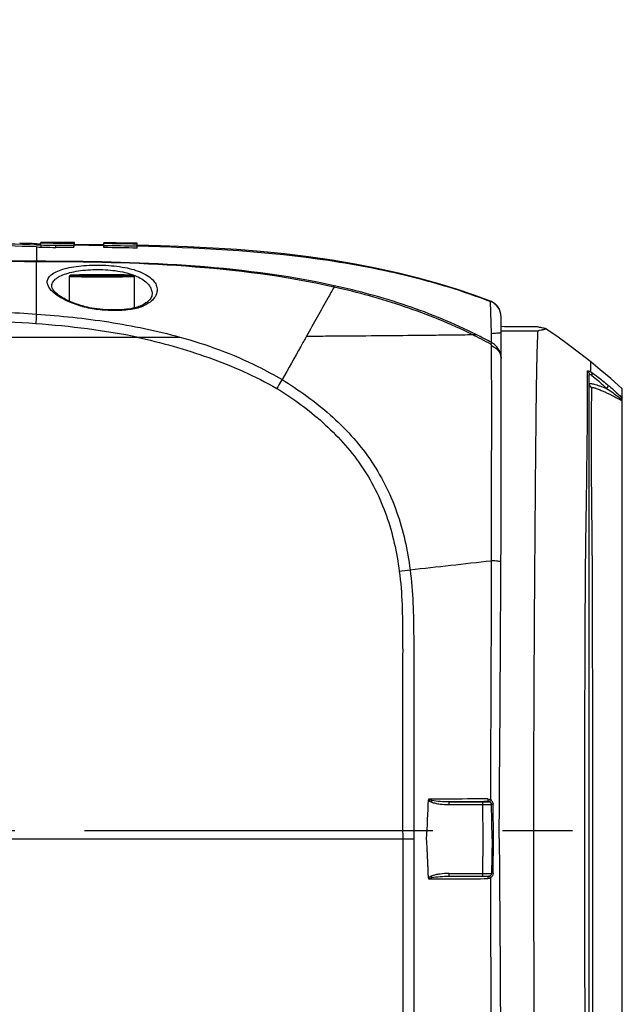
# Model space of a CAD drawing. Header units: millimetres. Extents: x 5828 to 6704, y 123 to 421.
# Tile 30 of 256: x 6388.31 to 6391.55, y 188.35 to 193.65. Entities that reach past the tile are written whole.
import ezdxf
from ezdxf import colors
from ezdxf.entities.mleader import LeaderData, LeaderLine
from ezdxf.math import Vec2, Vec3

# ---------------------------------------------------------------- set-up
doc = ezdxf.new("R2010")
doc.units = ezdxf.units.MM
doc.linetypes.add('CENTER', pattern=[0.6, 0.375, -0.075, 0.075, -0.075])
for name, color, linetype in [('中心线', 7, 'Continuous'), ('外形图', 7, 'Continuous'), ('多重引线', 7, 'Continuous'), ('尺寸标注', 7, 'Continuous')]:
    doc.layers.add(name, color=color, linetype=linetype)
doc.styles.get("Standard").update_dxf_attribs({"font": 'msyh.ttc'})
doc.styles.add('微软雅黑', font='msyh.ttc', dxfattribs={"height": 1.5})
doc.dimstyles.new('尺寸标注_1_20比例', dxfattribs={"dimtxt": 1.5, "dimasz": 1.25, "dimexe": 0.5, "dimexo": 0.4, "dimgap": 0.5, "dimtad": 1, "dimdec": 1, "dimlfac": 20, "dimdsep": 46, "dimtxsty": '微软雅黑', "dimcen": 0.09, "dimadec": 0, "dimazin": 0, "dimtp": 0.01, "dimtm": 0.01, "dimtfac": 1, "dimtdec": 1, "dimtofl": 0, "dimtmove": 0, "dimatfit": 3, "dimfxl": 1, "dimtolj": 1, "dimarcsym": 0})

# ---------------------------------------------------------------- blocks, each defined once
blk = doc.blocks.new('*D1156')
at = {"layer": 'Defpoints', "color": 0}
for p in [(6399.0545, 188.5336), (6374.8045, 187.5086), (6374.8045, 176.0125)]:
    blk.add_point(p, dxfattribs=at)
at = {"layer": '尺寸标注', "color": 0, "lineweight": -2}
for p, q in [((6399.0545, 188.1336), (6399.0545, 175.5125)), ((6374.8045, 187.1086), (6374.8045, 175.5125)), ((6397.8045, 176.0125), (6376.0545, 176.0125))]:
    blk.add_line(p, q, dxfattribs=at)
at = {"layer": '尺寸标注', "color": 0}
for points in [[(6376.0545, 176.2209), (6376.0545, 175.8042), (6374.8045, 176.0125)], [(6397.8045, 175.8042), (6397.8045, 176.2209), (6399.0545, 176.0125)]]:
    blk.add_solid(points, dxfattribs=at)
at = {"layer": '尺寸标注', "color": 0, "insert": (6386.9295, 177.2882), "char_height": 1.5, "attachment_point": 5, "style": '微软雅黑'}
blk.add_mtext('\\A1;485', dxfattribs=at)

msp = doc.modelspace()

# ---------------------------------------------------------------- linework, layer by layer
at = {"layer": '中心线', "linetype": 'CENTER', "ltscale": 5}
msp.add_line((6373.6606, 189.2836), (6422.2283, 189.2836), dxfattribs=at)
at = {"layer": '外形图', "linetype": 'ByBlock'}
for p, q in [((6388.402, 192.4409), (6388.402, 192.4338)), ((6388.402, 192.4409), (6388.4263, 192.4402)), ((6388.402, 192.4238), (6388.402, 192.3465)), ((6388.4263, 192.4402), (6388.4263, 192.4474)), ((6388.4276, 192.4228), (6388.4276, 192.4328)), ((6388.5057, 192.4215), (6388.5057, 192.4315)), ((6388.6033, 192.4212), (6388.6033, 192.4312)), ((6388.6058, 192.4371), (6388.6058, 192.4471)), ((6388.7638, 192.4359), (6388.6058, 192.437)), ((6388.7638, 192.4201), (6388.7638, 192.446)), ((6388.9438, 192.4173), (6388.9438, 192.4432)), ((6388.402, 192.3444), (6388.402, 192.3465)), ((6388.402, 192.0627), (6388.402, 192.3444)), ((6388.5795, 192.1318), (6388.5795, 192.2661)), ((6388.68, 192.2718), (6388.7545, 192.2726)), ((6388.68, 192.2703), (6388.68, 192.2718)), ((6388.7545, 192.2696), (6388.68, 192.2703)), ((6388.7545, 192.2726), (6388.7545, 192.2696)), ((6388.7545, 192.2726), (6388.829, 192.2718)), ((6388.829, 192.2703), (6388.7545, 192.2696)), ((6388.829, 192.2718), (6388.829, 192.2703)), ((6388.9295, 192.0955), (6388.9295, 192.2661)), ((6390.8453, 192.1305), (6390.8454, 192.1318)), ((6390.8497, 191.9562), (6390.8453, 192.1305)), ((6390.902, 190.9383), (6390.902, 192.0493)), ((6390.902, 191.8271), (6390.902, 191.8252)), ((6391.3845, 191.7512), (6391.3851, 191.8048)), ((6391.377, 186.8027), (6391.377, 191.7367)), ((6391.5545, 191.606), (6391.5545, 191.6606)), ((6391.5545, 187.2464), (6391.5545, 191.6104)), ((6390.5288, 189.4453), (6390.5256, 189.4378)), ((6390.623, 189.4231), (6390.623, 189.4381)), ((6390.623, 189.4231), (6390.8013, 189.4231)), ((6390.6235, 189.4381), (6390.8013, 189.4381)), ((6390.8013, 189.4381), (6390.8013, 189.4231)), ((6390.8013, 189.4231), (6390.8045, 189.2378)), ((6390.8363, 189.4387), (6390.8363, 189.4393)), ((6390.8513, 189.4248), (6390.8587, 189.425)), ((6390.8545, 189.2387), (6390.8513, 189.4248)), ((6390.8513, 189.424), (6390.8513, 189.4248)), ((6390.8615, 189.2398), (6390.8587, 189.4249)), ((6390.8045, 189.2378), (6390.8013, 189.0526)), ((6390.8545, 189.2387), (6390.8513, 189.0535)), ((6390.8587, 189.0546), (6390.8615, 189.2398)), ((6390.6211, 189.0382), (6390.8013, 189.0382)), ((6390.623, 189.0382), (6390.623, 189.0526)), ((6390.623, 189.0526), (6390.8013, 189.0526)), ((6390.8013, 189.0526), (6390.8013, 189.0382)), ((6390.8013, 189.0382), (6390.8062, 189.0382)), ((6390.8062, 189.0382), (6390.8157, 189.0382)), ((6390.8157, 189.0382), (6390.8228, 189.0383)), ((6390.8228, 189.0383), (6390.8269, 189.0384)), ((6390.8269, 189.0384), (6390.83, 189.0384)), ((6390.83, 189.0384), (6390.8318, 189.0385)), ((6390.8318, 189.0385), (6390.8332, 189.0385)), ((6390.8332, 189.0385), (6390.8344, 189.0386))]:
    msp.add_line(p, q, dxfattribs=at)
for points in [[(6390.8454, 192.1318), (6390.7578, 192.1641), (6390.6623, 192.1964), (6390.5625, 192.2271), (6390.4583, 192.256), (6390.3496, 192.283), (6390.2361, 192.308), (6390.1177, 192.331), (6389.994, 192.3518), (6389.8662, 192.3702), (6389.7367, 192.3858), (6389.6079, 192.3988), (6389.4802, 192.4092), (6389.3502, 192.4177), (6389.2144, 192.4246), (6389.0698, 192.4299), (6388.9438, 192.433)], [(6388.655, 192.1047), (6388.6414, 192.1087), (6388.6271, 192.1133), (6388.6132, 192.1181), (6388.5997, 192.1232), (6388.5867, 192.1286), (6388.5743, 192.1341), (6388.5625, 192.1398), (6388.5514, 192.1456), (6388.5411, 192.1514), (6388.5316, 192.1573), (6388.5229, 192.1632), (6388.5152, 192.169), (6388.5083, 192.1747), (6388.5024, 192.1802), (6388.4974, 192.1854), (6388.4933, 192.1904), (6388.49, 192.1951), (6388.4875, 192.1996), (6388.4857, 192.2037), (6388.4847, 192.2075), (6388.4843, 192.2108)], [(6389.024, 192.1706), (6389.0235, 192.1651), (6389.0221, 192.1594), (6389.0199, 192.1538), (6389.0169, 192.1483), (6389.0131, 192.1428), (6389.0087, 192.1374), (6389.0035, 192.1322), (6388.9976, 192.1271), (6388.9911, 192.1222), (6388.9839, 192.1175), (6388.9761, 192.113), (6388.9676, 192.1087), (6388.9593, 192.105)], [(6388.9593, 192.105), (6388.9536, 192.1027), (6388.9466, 192.1003), (6388.9387, 192.0979), (6388.93, 192.0956), (6388.9205, 192.0935), (6388.9102, 192.0916), (6388.899, 192.0898), (6388.887, 192.0882), (6388.8737, 192.0869), (6388.859, 192.0857), (6388.8432, 192.085), (6388.8266, 192.0846), (6388.8097, 192.0846), (6388.7928, 192.085), (6388.7761, 192.0858), (6388.7597, 192.0869), (6388.7439, 192.0884), (6388.7287, 192.0902), (6388.7143, 192.0922), (6388.7006, 192.0945), (6388.6878, 192.0969), (6388.6758, 192.0995), (6388.6645, 192.1022), (6388.655, 192.1047)], [(6390.902, 192.0493), (6390.9017, 192.056), (6390.901, 192.0627), (6390.8997, 192.0693), (6390.8979, 192.0758), (6390.8957, 192.0821), (6390.893, 192.0883), (6390.8898, 192.0942), (6390.8861, 192.0998), (6390.8821, 192.1052), (6390.8776, 192.1102), (6390.8728, 192.1149), (6390.8677, 192.1192), (6390.8622, 192.1231), (6390.8565, 192.1266), (6390.8505, 192.1296), (6390.8454, 192.1318)], [(6391.3851, 191.8048), (6391.3247, 191.8528), (6391.2656, 191.8978), (6391.2086, 191.939), (6391.1537, 191.9763), (6391.1404, 191.985)], [(6391.5545, 191.6606), (6391.492, 191.7151), (6391.4357, 191.763), (6391.3851, 191.8048)], [(6390.8344, 189.0386), (6390.8349, 189.0386), (6390.8354, 189.0386), (6390.8358, 189.0386), (6390.8362, 189.0387), (6390.8366, 189.0387), (6390.837, 189.0387), (6390.8374, 189.0388), (6390.8378, 189.0388), (6390.8382, 189.0389), (6390.8387, 189.0389), (6390.8392, 189.039), (6390.8399, 189.0392), (6390.8406, 189.0394), (6390.8414, 189.0397), (6390.8422, 189.04), (6390.8431, 189.0404), (6390.844, 189.0409), (6390.8449, 189.0415), (6390.8458, 189.0422), (6390.8467, 189.043), (6390.8476, 189.0439), (6390.8484, 189.0449), (6390.8491, 189.046), (6390.8498, 189.0472), (6390.8503, 189.0485), (6390.8508, 189.0499), (6390.8511, 189.0514), (6390.8512, 189.053), (6390.8513, 189.0535)]]:
    msp.add_lwpolyline(points, dxfattribs=at)
for centre, radius, start, end in [((6387.715, 175.0445), 17.4029, 87.73753, 88.73956), ((6387.7151, 175.0415), 17.3959, 87.73713, 88.73956), ((6387.9321, 175.4029), 17.0445, 88.42034, 88.72383), ((6388.4263, 145.2733), 47.1741, 89.7819, 89.99992), ((6388.4272, 146.6064), 45.8368, 89.77825, 90.00105), ((6388.4488, 153.1805), 39.2511, 89.77438, 89.91695), ((6388.4475, 153.5913), 38.8302, 89.77008, 89.9142), ((6388.506, 167.3022), 25.1308, 89.41218, 89.7753), ((6388.5908, 175.3221), 17.1248, 88.81866, 89.42097), ((6388.5865, 175.0459), 17.3967, 88.82291, 89.41581), ((6388.5908, 175.3042), 17.1268, 88.81875, 89.42099), ((6388.5886, 175.3113), 17.1097, 88.81016, 89.41301), ((6390.8138, 192.0481), 0.0882, 0.0023, 69.0499), ((6389.6245, 189.689), 2.5264, 61.0745, 63.6095), ((6389.5574, 189.5333), 2.7053, 61.4419, 63.4169), ((6374.9677, 191.6357), 15.8853, 0.98756, 1.15636), ((6353.1996, 190.9248), 37.7024, 359.70168, 0.02043), ((6370.6476, 370.3052), 180.7024, 276.279544, 276.418785), ((6389.7064, 195.5832), 4.947, 277.5241, 278.2089), ((6382.8008, 189.7081), 7.7149, 356.50486, 358.0787), ((6390.8363, 189.4237), 0.015, 1.0045, 90.0042), ((6390.8362, 189.4245), 0.015, 1.059, 14.1251), ((6390.3688, 175.5402), 13.6973, 89.73478, 89.98448), ((6389.8029, 329.4016), 140.3803, 270.289184, 270.419615), ((6391.2236, 189.338), 0.7597, 203.2658, 203.8667)]:
    msp.add_arc(centre, radius, start, end, dxfattribs=at)
for points in [[(6388.4276, 192.4328), (6388.4191, 192.4332), (6388.4105, 192.4335), (6388.402, 192.4338)], [(6388.402, 192.4238), (6388.4105, 192.4235), (6388.4191, 192.4232), (6388.4276, 192.4228)], [(6388.3979, 192.0121), (6388.5836, 191.9987), (6388.7691, 191.9758), (6388.9515, 191.9384)], [(6391.3678, 191.7559), (6391.3733, 191.7515), (6391.377, 191.7438), (6391.377, 191.7367)], [(6390.8311, 189.4542), (6390.8359, 189.4542), (6390.8409, 189.453), (6390.8452, 189.4507)], [(6390.8363, 189.4393), (6390.8387, 189.4394), (6390.8412, 189.4388), (6390.8434, 189.4376)], [(6390.3726, 189.2374), (6389.5242, 189.2375), (6388.6758, 189.2377), (6387.8274, 189.2379)], [(6390.8452, 189.0287), (6390.8409, 189.0264), (6390.8359, 189.0251), (6390.831, 189.025)], [(6390.8362, 189.0394), (6390.8355, 189.0394), (6390.8349, 189.039), (6390.8345, 189.0386)]]:
    msp.add_open_spline(points, degree=3, dxfattribs=at)
for points, knots in [([(6388.5057, 192.4315), (6388.4982, 192.4315), (6388.4722, 192.4317), (6388.4462, 192.432), (6388.4276, 192.4328)], [0, 0, 0, 0, 0.284925, 1, 1, 1, 1]), ([(6388.4276, 192.4228), (6388.4329, 192.4226), (6388.4589, 192.4218), (6388.4849, 192.4215), (6388.5057, 192.4215)], [0, 0, 0, 0, 0.202441, 1, 1, 1, 1]), ([(6388.6046, 192.4428), (6388.6045, 192.4421), (6388.6039, 192.4382), (6388.6036, 192.4344), (6388.6033, 192.4312)], [0, 0, 0, 0, 0.191634, 1, 1, 1, 1]), ([(6388.6033, 192.4212), (6388.6034, 192.4224), (6388.6038, 192.4263), (6388.6042, 192.4301), (6388.6046, 192.4328)], [0, 0, 0, 0, 0.308758, 1, 1, 1, 1]), ([(6388.6058, 192.4471), (6388.6054, 192.4469), (6388.6051, 192.4451), (6388.6047, 192.4438), (6388.6046, 192.4428)], [0, 0, 0, 0, 0.304945, 1, 1, 1, 1]), ([(6388.6046, 192.4328), (6388.6047, 192.4338), (6388.6051, 192.4351), (6388.6054, 192.4368), (6388.6058, 192.4371)], [0, 0, 0, 0, 0.68846, 1, 1, 1, 1]), ([(6388.9438, 192.4289), (6389.2679, 192.4221), (6389.7535, 192.3965), (6390.3885, 192.2809), (6390.6961, 192.1876), (6390.8453, 192.1305)], [0, 0, 0, 0, 0.502907, 0.752075, 1, 1, 1, 1]), ([(6388.402, 192.3444), (6388.0612, 192.3449), (6387.3795, 192.3447), (6386.0162, 192.3457), (6384.3124, 192.3477), (6382.2682, 192.3516), (6380.9056, 192.3553), (6380.2244, 192.3573)], [0, 0, 0, 0, 0.125037, 0.250071, 0.500112, 0.750098, 1, 1, 1, 1]), ([(6388.402, 192.3465), (6387.721, 192.3467), (6386.3591, 192.3471), (6383.6361, 192.3509), (6381.594, 192.3561), (6380.2327, 192.3604)], [0, 0, 0, 0, 0.250074, 0.500117, 1, 1, 1, 1]), ([(6390.0044, 192.2153), (6389.7424, 192.2727), (6389.2072, 192.3376), (6388.6704, 192.3464), (6388.402, 192.3465)], [0, 0, 0, 0, 0.499811, 1, 1, 1, 1]), ([(6390.0033, 192.2079), (6389.7417, 192.2667), (6389.2069, 192.3339), (6388.6703, 192.3439), (6388.402, 192.3444)], [0, 0, 0, 0, 0.499824, 1, 1, 1, 1]), ([(6388.4601, 192.2337), (6388.4599, 192.2408), (6388.464, 192.2564), (6388.4819, 192.2758), (6388.5096, 192.2919), (6388.5467, 192.3053), (6388.5921, 192.3157), (6388.6444, 192.3228), (6388.7014, 192.3265), (6388.7607, 192.3264), (6388.8197, 192.3223), (6388.8909, 192.3119), (6388.9547, 192.2945), (6389.0054, 192.2667), (6389.0315, 192.2444), (6389.0479, 192.2196), (6389.0516, 192.2013), (6389.0516, 192.1928)], [0, 0, 0, 0, 0.031305, 0.067684, 0.113999, 0.171934, 0.241067, 0.319658, 0.404932, 0.493497, 0.581685, 0.665975, 0.811758, 0.870626, 0.92018, 0.962203, 1, 1, 1, 1]), ([(6388.4843, 192.2108), (6388.4842, 192.2177), (6388.4878, 192.2329), (6388.5041, 192.2521), (6388.5295, 192.2682), (6388.5634, 192.2814), (6388.605, 192.2918), (6388.671, 192.3016), (6388.7593, 192.3043), (6388.8611, 192.2934), (6388.9371, 192.2708), (6388.983, 192.2433), (6389.0065, 192.2212), (6389.021, 192.1967), (6389.0241, 192.179), (6389.024, 192.1707)], [0, 0, 0, 0, 0.033172, 0.070766, 0.117472, 0.175172, 0.243662, 0.321323, 0.492892, 0.663262, 0.807755, 0.866569, 0.916722, 0.960151, 1, 1, 1, 1]), ([(6388.5795, 192.2661), (6388.5795, 192.2721), (6388.5976, 192.272), (6388.6132, 192.2729), (6388.6452, 192.2734), (6388.6919, 192.2739), (6388.7326, 192.274), (6388.7545, 192.274)], [0, 0, 0, 0, 0.10226, 0.190991, 0.311196, 0.626641, 1, 1, 1, 1]), ([(6388.5795, 192.2661), (6388.5795, 192.2658), (6388.5812, 192.2658), (6388.5832, 192.2653), (6388.5877, 192.2652), (6388.5933, 192.2649), (6388.6007, 192.2646), (6388.6133, 192.2642), (6388.6323, 192.2639), (6388.6585, 192.2635), (6388.6884, 192.2632), (6388.7208, 192.2631), (6388.7431, 192.263), (6388.7545, 192.263)], [0, 0, 0, 0, 0.005107, 0.019597, 0.043486, 0.076566, 0.118528, 0.168971, 0.293288, 0.44475, 0.617541, 0.805025, 1, 1, 1, 1]), ([(6388.7545, 192.274), (6388.7328, 192.274), (6388.6897, 192.2738), (6388.6446, 192.2736), (6388.556, 192.2711), (6388.6446, 192.2685), (6388.6897, 192.2684), (6388.7328, 192.2681), (6388.7545, 192.2681)], [0, 0, 0, 0, 0.191288, 0.353465, 0.5, 0.646535, 0.808712, 1, 1, 1, 1]), ([(6388.7545, 192.274), (6388.7764, 192.274), (6388.8171, 192.2739), (6388.8637, 192.2734), (6388.8958, 192.2729), (6388.9114, 192.272), (6388.9295, 192.2721), (6388.9295, 192.2661)], [0, 0, 0, 0, 0.373375, 0.688828, 0.809031, 0.897758, 1, 1, 1, 1]), ([(6388.7545, 192.2681), (6388.7762, 192.2681), (6388.8193, 192.2684), (6388.8644, 192.2685), (6388.953, 192.2711), (6388.8644, 192.2736), (6388.8193, 192.2738), (6388.7762, 192.274), (6388.7545, 192.274)], [0, 0, 0, 0, 0.191288, 0.353465, 0.5, 0.646535, 0.808712, 1, 1, 1, 1]), ([(6388.7545, 192.263), (6388.7659, 192.263), (6388.7882, 192.2631), (6388.8206, 192.2632), (6388.8505, 192.2635), (6388.8766, 192.2639), (6388.8957, 192.2642), (6388.9083, 192.2646), (6388.9157, 192.2649), (6388.9213, 192.2652), (6388.9258, 192.2653), (6388.9278, 192.2658), (6388.9295, 192.2658), (6388.9295, 192.2661)], [0, 0, 0, 0, 0.194975, 0.382459, 0.55525, 0.706712, 0.831029, 0.881472, 0.923434, 0.956514, 0.980403, 0.994893, 1, 1, 1, 1]), ([(6388.6502, 192.1029), (6388.6236, 192.1104), (6388.5758, 192.1272), (6388.5225, 192.1552), (6388.4906, 192.1802), (6388.4701, 192.2016), (6388.4603, 192.2214), (6388.4601, 192.2337)], [0, 0, 0, 0, 0.34393, 0.629085, 0.746153, 0.845804, 1, 1, 1, 1]), ([(6390.0033, 192.2079), (6389.9921, 192.1881), (6389.943, 192.1), (6389.8941, 192.0118), (6389.8555, 191.9438)], [0, 0, 0, 0, 0.225122, 1, 1, 1, 1]), ([(6390.0033, 192.2079), (6390.0034, 192.2087), (6390.0039, 192.2112), (6390.0043, 192.2136), (6390.0044, 192.2153)], [0, 0, 0, 0, 0.345018, 1, 1, 1, 1]), ([(6390.7473, 191.9522), (6390.6296, 192.0105), (6390.3851, 192.109), (6390.1314, 192.179), (6390.0033, 192.2079)], [0, 0, 0, 0, 0.49991, 1, 1, 1, 1]), ([(6390.768, 191.9526), (6390.6474, 192.013), (6390.397, 192.1158), (6390.1361, 192.1864), (6390.0044, 192.2153)], [0, 0, 0, 0, 0.499939, 1, 1, 1, 1]), ([(6389.0516, 192.1928), (6389.0515, 192.1844), (6389.0476, 192.1664), (6389.0314, 192.142), (6389.0056, 192.1201), (6388.9841, 192.1089), (6388.9721, 192.1038)], [0, 0, 0, 0, 0.201266, 0.425428, 0.68855, 1, 1, 1, 1]), ([(6388.6502, 192.1029), (6388.6506, 192.1033), (6388.6519, 192.1043), (6388.6538, 192.105), (6388.655, 192.1047)], [0, 0, 0, 0, 0.313461, 1, 1, 1, 1]), ([(6388.9721, 192.1038), (6388.9503, 192.0945), (6388.8995, 192.0841), (6388.8195, 192.0798), (6388.7346, 192.0849), (6388.6777, 192.0951), (6388.6502, 192.1029)], [0, 0, 0, 0, 0.218426, 0.470659, 0.737063, 1, 1, 1, 1]), ([(6388.9721, 192.1038), (6388.9711, 192.1044), (6388.9671, 192.1061), (6388.9622, 192.1062), (6388.9593, 192.105)], [0, 0, 0, 0, 0.274796, 1, 1, 1, 1]), ([(6382.55, 192.0822), (6383.0376, 192.0818), (6383.769, 192.0813), (6384.7442, 192.0808), (6385.4757, 192.0804), (6386.2073, 192.0801), (6386.817, 192.0798), (6387.3048, 192.0798), (6387.6707, 192.0793), (6388.0365, 192.0805), (6388.2804, 192.0713), (6388.402, 192.0627)], [0, 0, 0, 0, 0.249928, 0.374917, 0.499919, 0.624932, 0.749952, 0.812465, 0.874979, 0.937492, 1, 1, 1, 1]), ([(6388.402, 192.0627), (6388.4017, 192.0597), (6388.4003, 192.0428), (6388.399, 192.026), (6388.3979, 192.0121)], [0, 0, 0, 0, 0.177117, 1, 1, 1, 1]), ([(6388.402, 192.0627), (6388.5321, 192.0533), (6388.7918, 192.0265), (6389.0479, 191.9735), (6389.1736, 191.9388)], [0, 0, 0, 0, 0.500087, 1, 1, 1, 1]), ([(6378.7275, 192.0354), (6379.13, 192.0348), (6379.9351, 192.0338), (6381.1431, 192.0326), (6382.3516, 192.0316), (6383.5605, 192.0308), (6384.5681, 192.0303), (6385.3744, 192.0299), (6385.9791, 192.0296), (6386.5839, 192.0293), (6387.0879, 192.0293), (6387.4911, 192.0289), (6387.7935, 192.0295), (6388.0959, 192.0284), (6388.2974, 192.0197), (6388.3979, 192.0121)], [0, 0, 0, 0, 0.124847, 0.249763, 0.374733, 0.499743, 0.624783, 0.687311, 0.749844, 0.81238, 0.87492, 0.90619, 0.937461, 0.968732, 1, 1, 1, 1]), ([(6391.1009, 191.9936), (6391.0842, 191.9937), (6391.0178, 191.9941), (6390.9515, 191.9945), (6390.9019, 191.9949)], [0, 0, 0, 0, 0.252897, 1, 1, 1, 1]), ([(6391.1009, 191.9936), (6391.1095, 191.9924), (6391.121, 191.9907), (6391.1341, 191.9876), (6391.1388, 191.986), (6391.1404, 191.985)], [0, 0, 0, 0, 0.638197, 0.859538, 1, 1, 1, 1]), ([(6391.1404, 191.985), (6391.1409, 191.9848), (6391.142, 191.9842), (6391.1415, 191.982), (6391.1395, 191.9807), (6391.1368, 191.9798), (6391.1323, 191.9785), (6391.1259, 191.9769), (6391.1148, 191.9749), (6391.1065, 191.9738), (6391.1009, 191.9728)], [0, 0, 0, 0, 0.037623, 0.064307, 0.128632, 0.190548, 0.252592, 0.439603, 0.626389, 1, 1, 1, 1]), ([(6376.4954, 191.9832), (6376.4953, 191.9822), (6376.5001, 191.9806), (6376.5069, 191.9792), (6376.5205, 191.9773), (6376.5382, 191.9756), (6376.5614, 191.9738), (6376.5895, 191.972), (6376.6226, 191.9703), (6376.6764, 191.9678), (6376.7555, 191.9649), (6376.864, 191.9618), (6376.9898, 191.9588), (6377.1318, 191.9561), (6377.2885, 191.9535), (6377.5227, 191.9504), (6377.8403, 191.9475), (6378.2427, 191.9452), (6378.6628, 191.9446), (6379.0896, 191.9441), (6379.5174, 191.9436), (6379.9452, 191.9432), (6380.5159, 191.9426), (6381.2294, 191.942), (6382.0858, 191.9413), (6382.9424, 191.9407), (6383.7992, 191.9402), (6384.6561, 191.9397), (6385.7988, 191.9392), (6387.2274, 191.9388), (6388.3703, 191.9385), (6388.9418, 191.9384)], [0, 0, 0, 0, 0.000253, 0.000894, 0.001943, 0.0034, 0.005262, 0.007526, 0.010188, 0.013245, 0.020515, 0.029263, 0.039404, 0.050843, 0.063475, 0.077179, 0.107283, 0.140025, 0.174164, 0.208522, 0.242888, 0.277262, 0.311642, 0.380421, 0.44922, 0.518036, 0.586865, 0.655705, 0.724554, 0.86227, 1, 1, 1, 1]), ([(6388.9418, 191.9384), (6389.0728, 191.9092), (6389.3321, 191.8382), (6389.5788, 191.7287), (6389.6953, 191.6624)], [0, 0, 0, 0, 0.500159, 1, 1, 1, 1]), ([(6388.9425, 191.9383), (6388.9814, 191.9388), (6389.0584, 191.9378), (6389.1354, 191.9391), (6389.1736, 191.9388)], [0, 0, 0, 0, 0.504864, 1, 1, 1, 1]), ([(6389.1736, 191.9388), (6389.3173, 191.8991), (6389.5059, 191.8304), (6389.6808, 191.7354), (6389.7235, 191.7098)], [0, 0, 0, 0, 0.749784, 1, 1, 1, 1]), ([(6389.8555, 191.9438), (6389.8451, 191.9254), (6389.8012, 191.8474), (6389.7573, 191.7693), (6389.7235, 191.7098)], [0, 0, 0, 0, 0.236628, 1, 1, 1, 1]), ([(6389.8555, 191.9438), (6389.8941, 191.9438), (6389.9714, 191.9449), (6390.1255, 191.9459), (6390.3149, 191.9475), (6390.5007, 191.9491), (6390.6439, 191.951), (6390.7133, 191.9516), (6390.7475, 191.9522)], [0, 0, 0, 0, 0.129769, 0.259951, 0.518594, 0.766625, 0.884986, 1, 1, 1, 1]), ([(6390.7474, 191.9522), (6390.7495, 191.9522), (6390.7564, 191.9522), (6390.7632, 191.9526), (6390.7679, 191.9526)], [0, 0, 0, 0, 0.305406, 1, 1, 1, 1]), ([(6390.902, 191.9654), (6390.902, 191.9644), (6390.8991, 191.9617), (6390.8912, 191.9599), (6390.874, 191.9592), (6390.8594, 191.9579), (6390.8497, 191.9562)], [0, 0, 0, 0, 0.055624, 0.182828, 0.457241, 1, 1, 1, 1]), ([(6390.9019, 191.9715), (6390.9183, 191.9717), (6390.9846, 191.9721), (6391.051, 191.9725), (6391.1009, 191.9728)], [0, 0, 0, 0, 0.246816, 1, 1, 1, 1]), ([(6391.0784, 189.2403), (6391.0784, 189.5647), (6391.0798, 190.05), (6391.0839, 190.6917), (6391.0874, 191.1436), (6391.0912, 191.5175), (6391.0938, 191.7685), (6391.0979, 191.9031), (6391.1002, 191.9546), (6391.1009, 191.9728)], [0, 0, 0, 0, 0.356089, 0.532782, 0.70454, 0.852163, 0.943349, 0.980006, 1, 1, 1, 1]), ([(6390.8506, 191.9095), (6390.8504, 191.9089), (6390.8492, 191.9058), (6390.8477, 191.9028), (6390.8464, 191.9003)], [0, 0, 0, 0, 0.167201, 1, 1, 1, 1]), ([(6390.8481, 191.893), (6390.8485, 191.8927), (6390.8496, 191.893), (6390.8512, 191.8926), (6390.8519, 191.8941), (6390.8509, 191.8958), (6390.8495, 191.8981), (6390.8476, 191.8997), (6390.8465, 191.9003)], [0, 0, 0, 0, 0.130102, 0.247246, 0.330684, 0.440338, 0.698679, 1, 1, 1, 1]), ([(6390.8481, 191.893), (6390.8488, 191.8173), (6390.8509, 191.5977), (6390.849, 191.2119), (6390.8489, 190.9017), (6390.8492, 190.7356)], [0, 0, 0, 0, 0.196126, 0.569241, 1, 1, 1, 1]), ([(6390.8481, 191.8928), (6390.8628, 191.8877), (6390.8894, 191.8711), (6390.9015, 191.8412), (6390.902, 191.8271)], [0, 0, 0, 0, 0.523942, 1, 1, 1, 1]), ([(6390.9018, 191.83), (6390.9014, 191.8381), (6390.8989, 191.8544), (6390.8877, 191.8767), (6390.8715, 191.8956), (6390.858, 191.9058), (6390.8505, 191.9093)], [0, 0, 0, 0, 0.247305, 0.493828, 0.748052, 1, 1, 1, 1]), ([(6391.3678, 186.8546), (6391.3677, 186.9799), (6391.365, 187.2153), (6391.3603, 187.5125), (6391.357, 187.7485), (6391.3555, 187.9392), (6391.3549, 188.1331), (6391.3538, 188.3938), (6391.3528, 188.7211), (6391.3518, 189.1153), (6391.3523, 189.5104), (6391.3531, 189.9051), (6391.3548, 190.2981), (6391.3558, 190.6828), (6391.3616, 191.0405), (6391.3656, 191.3402), (6391.368, 191.5723), (6391.3679, 191.7002), (6391.3678, 191.7559)], [0, 0, 0, 0, 0.076656, 0.14409, 0.181923, 0.221136, 0.260802, 0.300617, 0.380691, 0.461139, 0.541891, 0.622485, 0.702756, 0.782397, 0.857959, 0.921712, 0.965872, 1, 1, 1, 1]), ([(6391.3678, 191.7559), (6391.3677, 191.7566), (6391.3691, 191.7582), (6391.373, 191.7568), (6391.3781, 191.7549), (6391.3822, 191.7526), (6391.3845, 191.7512)], [0, 0, 0, 0, 0.098722, 0.269388, 0.570358, 1, 1, 1, 1]), ([(6391.377, 191.7367), (6391.377, 191.7373), (6391.3778, 191.7386), (6391.3803, 191.7381), (6391.3847, 191.7364), (6391.3884, 191.7339), (6391.3912, 191.7321)], [0, 0, 0, 0, 0.106978, 0.220242, 0.405105, 1, 1, 1, 1]), ([(6391.3845, 191.7512), (6391.3987, 191.7426), (6391.43, 191.7194), (6391.4602, 191.6951), (6391.4773, 191.6807)], [0, 0, 0, 0, 0.426074, 1, 1, 1, 1]), ([(6391.3846, 191.7511), (6391.3883, 191.7477), (6391.3914, 191.7407), (6391.3914, 191.7339), (6391.3912, 191.7321)], [0, 0, 0, 0, 0.736078, 1, 1, 1, 1]), ([(6391.3912, 191.7321), (6391.4036, 191.7234), (6391.4303, 191.7002), (6391.4559, 191.6761), (6391.4702, 191.6621)], [0, 0, 0, 0, 0.430751, 1, 1, 1, 1]), ([(6389.7235, 191.7098), (6389.7215, 191.7064), (6389.7122, 191.6905), (6389.7028, 191.6748), (6389.6953, 191.6624)], [0, 0, 0, 0, 0.214564, 1, 1, 1, 1]), ([(6389.7235, 191.7098), (6389.8144, 191.6541), (6389.9886, 191.5293), (6390.2073, 191.2917), (6390.3531, 191.0027), (6390.3992, 190.7927), (6390.4127, 190.687)], [0, 0, 0, 0, 0.250177, 0.500064, 0.749887, 1, 1, 1, 1]), ([(6391.377, 191.6877), (6391.377, 191.69), (6391.3854, 191.6895), (6391.3926, 191.688), (6391.4044, 191.6851), (6391.4179, 191.6809), (6391.4404, 191.6734), (6391.4579, 191.6668), (6391.4702, 191.6621)], [0, 0, 0, 0, 0.071263, 0.157057, 0.275633, 0.423646, 0.596823, 1, 1, 1, 1]), ([(6391.3906, 191.6657), (6391.3866, 191.6677), (6391.3795, 191.6741), (6391.377, 191.6832), (6391.377, 191.6877)], [0, 0, 0, 0, 0.500945, 1, 1, 1, 1]), ([(6391.3906, 191.6657), (6391.3906, 191.6671), (6391.3952, 191.6679), (6391.3997, 191.6668), (6391.4066, 191.6652), (6391.4146, 191.6625), (6391.4282, 191.6575), (6391.457, 191.6455), (6391.5008, 191.6248), (6391.5365, 191.6061), (6391.5545, 191.596)], [0, 0, 0, 0, 0.024133, 0.051116, 0.088889, 0.136755, 0.193684, 0.329705, 0.656088, 1, 1, 1, 1]), ([(6391.4773, 191.6807), (6391.4786, 191.6787), (6391.476, 191.671), (6391.4728, 191.6657), (6391.4702, 191.6621)], [0, 0, 0, 0, 0.354868, 1, 1, 1, 1]), ([(6391.4773, 191.6807), (6391.4975, 191.6637), (6391.5235, 191.6405), (6391.5485, 191.6163), (6391.5545, 191.6104)], [0, 0, 0, 0, 0.758392, 1, 1, 1, 1]), ([(6389.6953, 191.6624), (6389.7828, 191.6093), (6389.9486, 191.4875), (6390.1581, 191.2595), (6390.2978, 190.9818), (6390.3406, 190.7802), (6390.3542, 190.6787)], [0, 0, 0, 0, 0.250169, 0.500107, 0.749894, 1, 1, 1, 1]), ([(6391.3965, 189.2417), (6391.3965, 189.3106), (6391.3958, 189.4481), (6391.396, 189.7227), (6391.3955, 189.9968), (6391.3946, 190.2703), (6391.3943, 190.474), (6391.394, 190.675), (6391.3923, 190.8698), (6391.3901, 191.0527), (6391.3886, 191.2539), (6391.3878, 191.4354), (6391.3893, 191.5821), (6391.3904, 191.6449), (6391.3906, 191.6657)], [0, 0, 0, 0, 0.085196, 0.170212, 0.339857, 0.424433, 0.508639, 0.592028, 0.673242, 0.749686, 0.818387, 0.922307, 0.97431, 1, 1, 1, 1]), ([(6391.4702, 191.6621), (6391.492, 191.6475), (6391.5203, 191.6274), (6391.5479, 191.6064), (6391.5545, 191.6012)], [0, 0, 0, 0, 0.758035, 1, 1, 1, 1]), ([(6390.8492, 190.7356), (6390.8495, 190.5216), (6390.8466, 190.0934), (6390.8456, 189.6651), (6390.8452, 189.4507)], [0, 0, 0, 0, 0.49945, 1, 1, 1, 1]), ([(6390.9015, 190.7285), (6390.9001, 190.7299), (6390.8942, 190.7313), (6390.8835, 190.7333), (6390.8677, 190.7347), (6390.8558, 190.7354), (6390.8492, 190.7357)], [0, 0, 0, 0, 0.110759, 0.322366, 0.624831, 1, 1, 1, 1]), ([(6390.8922, 189.2409), (6390.8915, 189.3031), (6390.8941, 189.3963), (6390.8942, 189.5206), (6390.8944, 189.6448), (6390.8962, 189.8001), (6390.8974, 189.9862), (6390.8982, 190.1723), (6390.8997, 190.4197), (6390.9008, 190.6051), (6390.9015, 190.7285)], [0, 0, 0, 0, 0.12532, 0.18799, 0.250654, 0.375873, 0.501028, 0.626109, 0.751012, 1, 1, 1, 1]), ([(6390.3542, 190.6787), (6390.3623, 190.6192), (6390.3709, 190.4992), (6390.3729, 190.3189), (6390.3723, 190.1387), (6390.3722, 189.8983), (6390.3726, 189.5979), (6390.3725, 189.3576), (6390.3726, 189.2374)], [0, 0, 0, 0, 0.124969, 0.249973, 0.374983, 0.499993, 0.750005, 1, 1, 1, 1]), ([(6390.4127, 190.687), (6390.4285, 190.5673), (6390.4325, 190.3854), (6390.4319, 190.1439), (6390.4317, 189.9022), (6390.4323, 189.6001), (6390.4323, 189.3584), (6390.4323, 189.2375)], [0, 0, 0, 0, 0.249875, 0.374898, 0.499924, 0.74997, 1, 1, 1, 1]), ([(6390.5114, 189.4495), (6390.5105, 189.4481), (6390.5125, 189.4441), (6390.5169, 189.4423), (6390.5214, 189.4401), (6390.5242, 189.4383), (6390.5257, 189.4378)], [0, 0, 0, 0, 0.247968, 0.498154, 0.75047, 1, 1, 1, 1]), ([(6390.8311, 189.4542), (6390.8048, 189.454), (6390.6983, 189.4535), (6390.5917, 189.453), (6390.5115, 189.4527)], [0, 0, 0, 0, 0.246627, 1, 1, 1, 1]), ([(6390.5288, 189.4452), (6390.5258, 189.4459), (6390.5203, 189.4474), (6390.5133, 189.4499), (6390.5122, 189.4527)], [0, 0, 0, 0, 0.501842, 1, 1, 1, 1]), ([(6390.623, 189.4381), (6390.6072, 189.4381), (6390.5758, 189.4391), (6390.5442, 189.4419), (6390.5288, 189.4453)], [0, 0, 0, 0, 0.499885, 1, 1, 1, 1]), ([(6390.831, 189.4542), (6390.8311, 189.4507), (6390.8314, 189.4459), (6390.8343, 189.4394), (6390.8363, 189.4393)], [0, 0, 0, 0, 0.647531, 1, 1, 1, 1]), ([(6390.8452, 189.4507), (6390.8439, 189.448), (6390.8424, 189.4443), (6390.8421, 189.4384), (6390.8434, 189.4376)], [0, 0, 0, 0, 0.657825, 1, 1, 1, 1]), ([(6390.8452, 189.4507), (6390.8494, 189.4481), (6390.8563, 189.4401), (6390.8586, 189.43), (6390.8587, 189.4249)], [0, 0, 0, 0, 0.491313, 1, 1, 1, 1]), ([(6390.5257, 189.4378), (6390.5333, 189.4346), (6390.5493, 189.4301), (6390.5817, 189.4246), (6390.6065, 189.4231), (6390.623, 189.4231)], [0, 0, 0, 0, 0.249867, 0.499971, 1, 1, 1, 1]), ([(6390.8363, 189.4393), (6390.8187, 189.4392), (6390.7478, 189.4388), (6390.6769, 189.4384), (6390.6235, 189.4381)], [0, 0, 0, 0, 0.247677, 1, 1, 1, 1]), ([(6390.8013, 189.4381), (6390.8057, 189.4381), (6390.8122, 189.4381), (6390.8204, 189.4382), (6390.8257, 189.4382), (6390.8299, 189.4384), (6390.8334, 189.4383), (6390.8348, 189.4388), (6390.8363, 189.4385), (6390.8363, 189.4387)], [0, 0, 0, 0, 0.382506, 0.555316, 0.7068, 0.831124, 0.923538, 0.980485, 1, 1, 1, 1]), ([(6390.8013, 189.4231), (6390.8076, 189.4231), (6390.8169, 189.4232), (6390.8287, 189.4233), (6390.8362, 189.4235), (6390.8423, 189.4236), (6390.8465, 189.4237), (6390.8489, 189.4238), (6390.8502, 189.4238), (6390.8508, 189.424), (6390.8513, 189.4239), (6390.8513, 189.424)], [0, 0, 0, 0, 0.382541, 0.555371, 0.706866, 0.831207, 0.923621, 0.956697, 0.980572, 0.995026, 1, 1, 1, 1]), ([(6390.8434, 189.4376), (6390.846, 189.4362), (6390.8491, 189.4331), (6390.8505, 189.4293), (6390.8508, 189.4282)], [0, 0, 0, 0, 0.728403, 1, 1, 1, 1]), ([(6390.3726, 189.2374), (6390.3726, 189.1291), (6390.3725, 188.9125), (6390.373, 188.5875), (6390.3738, 188.2627), (6390.3716, 188.046), (6390.3664, 187.9379)], [0, 0, 0, 0, 0.250065, 0.500095, 0.750082, 1, 1, 1, 1]), ([(6390.4323, 189.2375), (6390.432, 189.1292), (6390.4321, 188.9126), (6390.4321, 188.5876), (6390.4321, 188.3169), (6390.4318, 188.1004), (6390.4293, 187.9921), (6390.4264, 187.9381)], [0, 0, 0, 0, 0.250079, 0.500112, 0.750092, 0.875058, 1, 1, 1, 1]), ([(6390.5117, 189.0267), (6390.5111, 189.0246), (6390.5112, 189.0352), (6390.5108, 189.0409), (6390.5104, 189.0534), (6390.5099, 189.0662), (6390.5092, 189.0839), (6390.5083, 189.1059), (6390.5071, 189.1323), (6390.5058, 189.1587), (6390.5039, 189.1939), (6390.5024, 189.2202), (6390.5013, 189.2378)], [0, 0, 0, 0, 0.030747, 0.062449, 0.124999, 0.187508, 0.250005, 0.375003, 0.500002, 0.625002, 0.750001, 1, 1, 1, 1]), ([(6390.8922, 189.2409), (6390.8921, 189.2138), (6390.8927, 189.1595), (6390.8936, 189.0781), (6390.8939, 188.9967), (6390.8946, 188.8882), (6390.8958, 188.7527), (6390.8971, 188.5362), (6390.8984, 188.266), (6390.8998, 188.0501), (6390.9004, 187.9423)], [0, 0, 0, 0, 0.062727, 0.125411, 0.188105, 0.250769, 0.375989, 0.501126, 0.751014, 1, 1, 1, 1]), ([(6391.0967, 186.6569), (6391.0953, 186.6963), (6391.0929, 186.8163), (6391.0904, 187.0444), (6391.0874, 187.3555), (6391.0835, 187.84), (6391.0796, 188.473), (6391.0784, 188.9837), (6391.0784, 189.2403)], [0, 0, 0, 0, 0.045801, 0.139399, 0.264904, 0.407037, 0.701988, 1, 1, 1, 1]), ([(6391.3897, 186.9422), (6391.3889, 186.9553), (6391.3882, 186.9912), (6391.3879, 187.0583), (6391.3883, 187.1507), (6391.3893, 187.314), (6391.3909, 187.4991), (6391.3931, 187.7011), (6391.3943, 187.9231), (6391.3949, 188.2068), (6391.3959, 188.55), (6391.3957, 188.8374), (6391.3959, 189.0681), (6391.3965, 189.1838), (6391.3965, 189.2417)], [0, 0, 0, 0, 0.017211, 0.046794, 0.087597, 0.137726, 0.259848, 0.329005, 0.401248, 0.549512, 0.699029, 0.849075, 0.924402, 1, 1, 1, 1]), ([(6390.5257, 189.038), (6390.5243, 189.0375), (6390.5214, 189.0359), (6390.5164, 189.0333), (6390.5109, 189.0296), (6390.5117, 189.0267)], [0, 0, 0, 0, 0.254685, 0.510374, 1, 1, 1, 1]), ([(6390.5119, 189.0229), (6390.5133, 189.0257), (6390.52, 189.0283), (6390.5257, 189.0299), (6390.5288, 189.0306)], [0, 0, 0, 0, 0.499766, 1, 1, 1, 1]), ([(6390.623, 189.0526), (6390.6065, 189.0526), (6390.5818, 189.0512), (6390.5493, 189.0456), (6390.5333, 189.0412), (6390.5257, 189.038)], [0, 0, 0, 0, 0.500037, 0.750141, 1, 1, 1, 1]), ([(6390.5288, 189.0306), (6390.5439, 189.034), (6390.5748, 189.0368), (6390.6057, 189.0381), (6390.6211, 189.0382)], [0, 0, 0, 0, 0.500207, 1, 1, 1, 1]), ([(6390.8013, 189.0526), (6390.8076, 189.0526), (6390.8169, 189.0526), (6390.8287, 189.0527), (6390.8362, 189.0527), (6390.8422, 189.053), (6390.8471, 189.0529), (6390.8493, 189.0535), (6390.8513, 189.0532), (6390.8513, 189.0535)], [0, 0, 0, 0, 0.38233, 0.555069, 0.706495, 0.830799, 0.923223, 0.980262, 1, 1, 1, 1]), ([(6390.8345, 189.0386), (6390.8328, 189.0369), (6390.8315, 189.032), (6390.831, 189.0274), (6390.831, 189.025)], [0, 0, 0, 0, 0.497417, 1, 1, 1, 1]), ([(6390.8452, 189.0287), (6390.8442, 189.0309), (6390.8428, 189.0345), (6390.8421, 189.0387), (6390.8425, 189.0402)], [0, 0, 0, 0, 0.607601, 1, 1, 1, 1]), ([(6390.8587, 189.0546), (6390.8586, 189.0496), (6390.8563, 189.0394), (6390.8494, 189.0314), (6390.8452, 189.0287)], [0, 0, 0, 0, 0.507743, 1, 1, 1, 1]), ([(6390.8452, 189.0287), (6390.8456, 188.8472), (6390.8461, 188.4847), (6390.8484, 188.1221), (6390.8481, 187.9411)], [0, 0, 0, 0, 0.500695, 1, 1, 1, 1]), ([(6390.8587, 189.0546), (6390.8576, 189.0546), (6390.8559, 189.0546), (6390.8535, 189.0546), (6390.8522, 189.0544), (6390.8513, 189.0545), (6390.8513, 189.0543)], [0, 0, 0, 0, 0.407659, 0.722348, 0.923812, 1, 1, 1, 1])]:
    msp.add_open_spline(points, degree=3, knots=knots, dxfattribs=at)

# ---------------------------------------------------------------- dimensions: what is measured, and where the dimension line sits
at = {"layer": '尺寸标注'}
dim = msp.add_linear_dim(base=(6374.8045, 176.0125), p1=(6399.0545, 188.5336), p2=(6374.8045, 187.5086), dimstyle='尺寸标注_1_20比例', dxfattribs=at)
dim.commit()
dim.dimension.update_dxf_attribs({"geometry": '*D1156', "text_midpoint": (6386.9295, 177.2882)})

# ---------------------------------------------------------------- leaders
at = {"layer": '多重引线'}
ml = msp.add_multileader_mtext('Standard', dxfattribs=at)
ml.set_content('{\\fAlibaba PuHuiTi 3.0 65 Medium|b0|i0|c134|p18;2×M4 depth8}')
ml.set_leader_properties(linetype='ByLayer')
ml.build(insert=Vec2(0, 0))
ml.multileader.update_dxf_attribs({"text_left_attachment_type": 5, "text_right_attachment_type": 5, "dogleg_length": 2, "arrow_head_size": 1.25})
ctx = ml.context
ctx.base_point, ctx.char_height, ctx.arrow_head_size, ctx.landing_gap_size, ctx.plane_origin = Vec3(6379.3119, 199.9657), 1.5, 1.25, 0.5, Vec3(6398.1848, 190.4751)
ctx.left_attachment, ctx.right_attachment, ctx.text_align_type = 5, 5, 2
notes = []
notes.append((ctx, [(0, (1, 1, 0), (6395.5676, 199.9657), (-1, 0), 2, [(0, [(6399.0545, 190.0336)], 0, [])])]))
ctx.mtext.insert, ctx.mtext.alignment, ctx.mtext.flow_direction = Vec3(6393.0676, 202.0407), 3, 5
for ctx, leaders in notes:
    for number, flags, end, landing, length, lines in leaders:
        leader = LeaderData()
        leader.index, (leader.has_last_leader_line, leader.has_dogleg_vector, leader.attachment_direction) = number, flags
        leader.last_leader_point, leader.dogleg_vector, leader.dogleg_length = Vec3(end), Vec3(landing), length
        for number, points, colour, breaks in lines:
            line = LeaderLine()
            line.index, line.vertices, line.color, line.breaks = number, Vec3.list(points), colors.encode_raw_color(colour), breaks
            leader.lines.append(line)
        ctx.leaders.append(leader)

doc.saveas('drawing.dxf')
